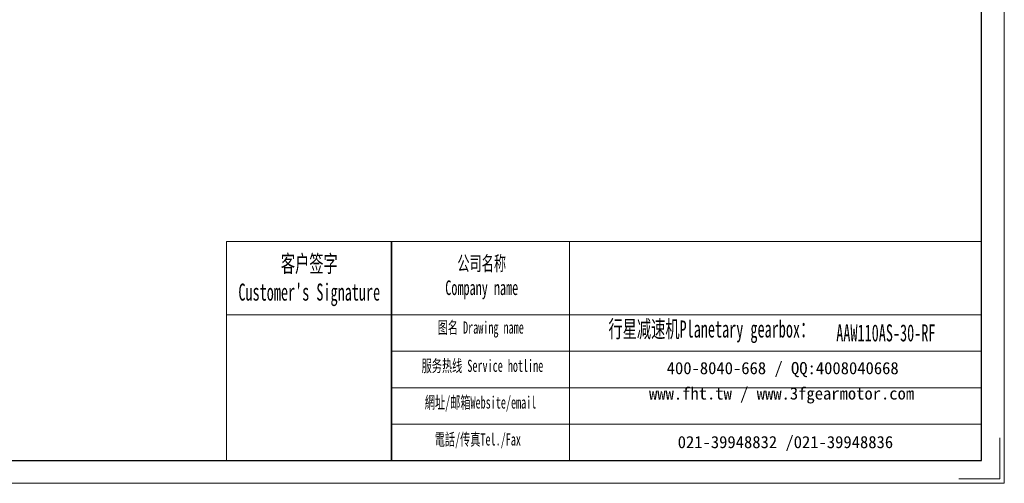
# Model space of a CAD drawing. Header units: millimetres. Extents: x -341 to 420, y -235 to 305.
# Tile 2 of 4: x 29 to 420, y -235 to -50. Entities that reach past the tile are written whole.
import ezdxf

# ---------------------------------------------------------------- set-up
doc = ezdxf.new("R2010")
doc.units = ezdxf.units.MM
doc.layers.get('0').update_dxf_attribs({"lineweight": 35})
for name, color, linetype, lineweight in [('7标注层', 4, 'Continuous', 18), ('SLD-0', 7, 'Continuous', 18), ('图框_外框线', 7, 'Continuous', 18)]:
    doc.layers.add(name, color=color, linetype=linetype, lineweight=lineweight)
doc.styles.add('SLDTEXTSTYLE4', font='txt', dxfattribs={"width": 0.611111})

msp = doc.modelspace()

# ---------------------------------------------------------------- linework, layer by layer
msp.add_line((177.0661, -138.5912), (177.0661, -225.5884))
at = {"layer": '7标注层', "color": 0}
msp.add_line((111.4403, -138.5912), (111.4403, -225.5735), dxfattribs=at)
at = {"layer": '图框_外框线'}
for p, q in [((111.4403, -138.5912), (177.0661, -138.5912)), ((177.0661, -138.5912), (177.0661, -225.5735)), ((177.0661, -138.5912), (411.3691, -138.5912)), ((247.7735, -138.5912), (247.7735, -225.5735)), ((111.4403, -167.6172), (177.0661, -167.6172)), ((177.0661, -167.6172), (411.3691, -167.6172)), ((177.0661, -182.1303), (411.3691, -182.1303)), ((177.0661, -196.6433), (411.3691, -196.6433)), ((177.0661, -211.1564), (411.3691, -211.1564))]:
    msp.add_line(p, q, dxfattribs=at)
at = {"layer": '图框_外框线', "color": 3}
msp.add_lwpolyline([(-340.6629, -234.6341), (420.4297, -234.6341), (420.4297, 303.5671), (-340.6629, 303.5671)], close=True, dxfattribs=at)
at = {"layer": '图框_外框线', "color": 3, "lineweight": 25}
msp.add_lwpolyline([(-295.3598, -225.5735), (411.3691, -225.5735), (411.3691, 294.5065), (-295.3598, 294.5065)], close=True, dxfattribs=at)
at = {"layer": '图框_外框线', "color": 3}
msp.add_lwpolyline([(418.6176, -216.5129), (418.6176, -232.822), (402.3085, -232.822)], dxfattribs=at)

# ---------------------------------------------------------------- texts
at = {"layer": 'SLD-0', "color": 1, "attachment_point": 2, "style": 'SLDTEXTSTYLE4'}
for s, insert, char_height, width in [("{\\fSimSun|b1|i0|c134|p2;客户签字\\PCustomer's Signature}", (144.3663, -143.9611), 6.772751, 84.25372), ('{\\fSimSun|b1|i0|c134|p2;公司名称\\PCompany name}', (212.8682, -144.3206), 5.805215, 75.15941), ('{\\fSimSun|b1|i0|c134|p2;图名 Drawing name}', (212.4714, -170.2925), 4.837679, 61.867553), ('{\\fSimSun|b1|i0|c134|p2;  \\H1.1667x;行星减速机Planetary gearbox\\fSimSun|b0|i0|c134|p2;：}', (301.6571, -169.9193), 5.805215, 91.302334), ('AAW110AS-30-RF', (373.378, -171.4607), 6.772751, 49.288559), ('{\\fSimSun|b1|i0|c134|p2;服务热线 Service hotline}', (213.1574, -185.5045), 4.837679, 68.926397), ('{\\fSimSun|b1|i0|c134|p2;網址/邮箱Website/email}', (212.4042, -200.0797), 4.837679, 71.745892), ('{\\fSimSun|b1|i0|c134|p2;電話/传真Tel./Fax}', (211.3203, -214.7685), 4.837679, 72.608785)]:
    msp.add_mtext(s, dxfattribs=dict(at, insert=insert, char_height=char_height, width=width))
at = {"layer": 'SLD-0', "color": 1, "char_height": 4.837679, "attachment_point": 2}
for s, insert, width in [('{\\fSimSun|b1|i0|c134|p2;400-8040-668 / QQ:4008040668}', (332.4081, -186.4289), 140.851011), ('{\\fSimSun|b1|i0|c134|p2;www.fht.tw / www.3fgearmotor.com }', (331.962, -196.5051), 141.00957), ('{\\fSimSun|b1|i0|c134|p2;021-39948832 /021-39948836 }', (333.4869, -215.8262), 107.671474)]:
    msp.add_mtext(s, dxfattribs=dict(at, insert=insert, width=width))

doc.saveas('drawing.dxf')
